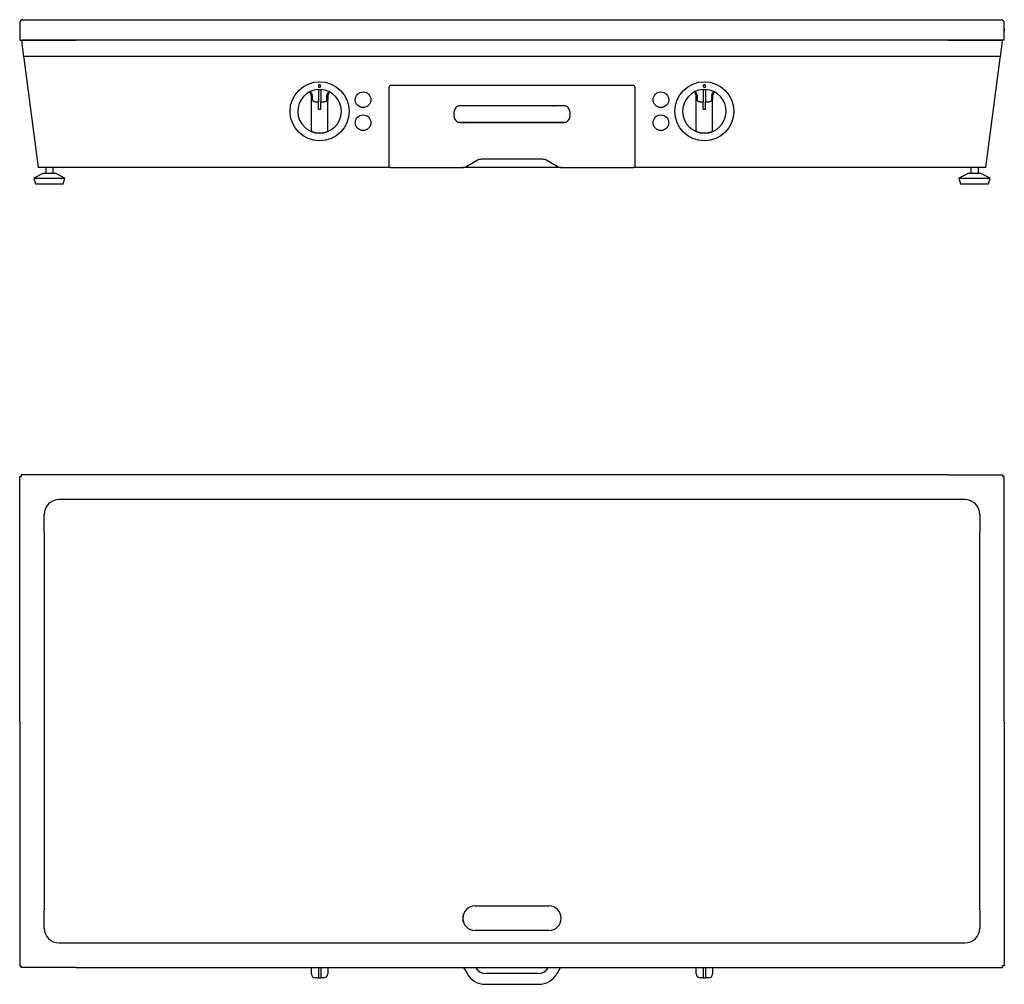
# Model space of a CAD drawing. Extents: x 560 to 1760, y 945 to 2120.
import ezdxf

# ---------------------------------------------------------------- set-up
doc = ezdxf.new("R2010")
doc.units = 0
doc.header["$LTSCALE"] = 8
doc.layers.add('LAYER1', color=2, linetype='CONTINUOUS')

msp = doc.modelspace()

# ---------------------------------------------------------------- linework, layer by layer
at = {"layer": 'LAYER1', "color": 2, "linetype": 'CONTINUOUS'}
for p, q in [((559.5, 2116.2), (559.5, 2095.2)), ((563.5, 2120.2), (628.5, 2120.2)), ((587.5, 2120.2), (587.5, 2120.2)), ((587.5, 2120.2), (587.5, 2120.2)), ((628.5, 2120.2), (628.5, 2120.2)), ((628.5, 2120.2), (628.5, 2120.2)), ((628.5, 2120.2), (1690.5, 2120.2)), ((1690.5, 2120.2), (1755.5, 2120.2)), ((1690.5, 2120.2), (1690.5, 2120.2)), ((1755.5, 2120.2), (1755.5, 2120.2)), ((1759.5, 2109.3), (1759.5, 2116.2)), ((1759.5, 2095.2), (1759.5, 2116.2)), ((1759.5, 2116.2), (1759.5, 2116.2)), ((1759.5, 2095.2), (1759.5, 2106.1)), ((559.5, 2095.2), (561.5, 2095.2)), ((561.5, 2095.2), (628.5, 2095.2)), ((561.5, 2095.2), (561.5, 2095.2)), ((561.5, 2095.2), (561.5, 2095.2)), ((1757, 2095.2), (562, 2095.2)), ((562, 2095.2), (562, 2095.2)), ((562, 2095.2), (562, 2092.7)), ((562, 2092.7), (562.3, 2091)), ((562.3, 2091), (564.3, 2075.6)), ((1690.5, 2095.2), (628.5, 2095.2)), ((1690.5, 2095.2), (1757.5, 2095.2)), ((1754.8, 2075.6), (1756.8, 2091)), ((1756.8, 2091), (1757, 2092.7)), ((1757, 2095.2), (1757, 2095.2)), ((1757, 2095.2), (1757, 2092.7)), ((1757.5, 2095.2), (1757.5, 2095.2)), ((1759.5, 2095.2), (1757.5, 2095.2)), ((1757.5, 2095.2), (1757.5, 2095.2)), ((1759.5, 2095.2), (1759.5, 2095.2)), ((1759.5, 2095.2), (1759.5, 2095.2)), ((1754.8, 2075.6), (564.3, 2075.6)), ((564.3, 2075.6), (564.5, 2073.5)), ((564.5, 2073.5), (582, 1940.2)), ((1737, 1940.2), (1754.5, 2073.5)), ((1754.5, 2073.5), (1754.8, 2075.6)), ((1306.5, 2040.2), (1012.5, 2040.2)), ((913.7, 2032.5), (913.8, 2032.5)), ((916, 2028.2), (916, 2022.9)), ((923.5, 2035), (923.5, 2020.3)), ((926.5, 2034.9), (923.5, 2034.9)), ((923.6, 2034.9), (923.6, 2035.3)), ((926.4, 2035.3), (926.4, 2034.9)), ((926.5, 2035), (926.5, 2020.3)), ((934, 2022.9), (934, 2028.2)), ((936.3, 2032.5), (936.3, 2032.5)), ((1009.5, 2037.2), (1009.5, 1941.2)), ((1309.5, 1941.2), (1309.5, 2037.2)), ((1382.7, 2032.5), (1382.8, 2032.5)), ((1385, 2028.2), (1385, 2022.9)), ((1392.5, 2035), (1392.5, 2020.3)), ((1395.5, 2034.9), (1392.5, 2034.9)), ((1392.6, 2034.9), (1392.6, 2035.3)), ((1395.4, 2035.3), (1395.4, 2034.9)), ((1395.5, 2035), (1395.5, 2020.3)), ((1403, 2022.9), (1403, 2028.2)), ((1405.3, 2032.5), (1405.3, 2032.5)), ((915, 2022.1), (915, 2027.3)), ((915, 1985.1), (915, 2022.1)), ((920, 2020.3), (923.5, 2020.3)), ((923.5, 2019.5), (923.5, 2020.3)), ((923.5, 2011.1), (923.5, 2019.5)), ((926.5, 2020.3), (930, 2020.3)), ((926.5, 2019.5), (926.5, 2020.3)), ((926.5, 2011.1), (926.5, 2019.5)), ((935, 2027.3), (935, 2022.1)), ((935, 1985.1), (935, 2022.1)), ((1384, 2022.1), (1384, 2027.3)), ((1384, 1985.1), (1384, 2022.1)), ((1389, 2020.3), (1392.5, 2020.3)), ((1392.5, 2019.5), (1392.5, 2020.3)), ((1392.5, 2011.1), (1392.5, 2019.5)), ((1395.5, 2020.3), (1399, 2020.3)), ((1395.5, 2019.5), (1395.5, 2020.3)), ((1395.5, 2011.1), (1395.5, 2019.5)), ((1404, 2027.3), (1404, 2022.1)), ((1404, 1985.1), (1404, 2022.1)), ((923.5, 2011.1), (926.5, 2011.1)), ((1109.4, 2015.2), (1094.8, 2015.2)), ((1096, 2015.2), (1094.8, 2015.2)), ((1110.3, 2015.2), (1096, 2015.2)), ((1127.2, 2015.2), (1109.4, 2015.2)), ((1110.3, 2015.2), (1109.4, 2015.2)), ((1127.2, 2015.2), (1110.3, 2015.2)), ((1191.8, 2015.2), (1127.2, 2015.2)), ((1191.8, 2015.2), (1127.2, 2015.2)), ((1127.2, 2015.2), (1127.2, 2015.2)), ((1208.7, 2015.2), (1191.8, 2015.2)), ((1209.7, 2015.2), (1191.8, 2015.2)), ((1191.8, 2015.2), (1191.8, 2015.2)), ((1223, 2015.2), (1208.7, 2015.2)), ((1208.7, 2015.2), (1209.7, 2015.2)), ((1224.3, 2015.2), (1209.7, 2015.2)), ((1224.3, 2015.2), (1223, 2015.2)), ((1392.5, 2011.1), (1395.5, 2011.1)), ((1094.8, 1995.3), (1109.4, 1995.3)), ((1094.8, 1995.3), (1096, 1995.3)), ((1096, 1995.2), (1110.3, 1995.2)), ((1109.4, 1995.3), (1127.2, 1995.3)), ((1110.3, 1995.2), (1109.4, 1995.3)), ((1110.3, 1995.2), (1127.2, 1995.2)), ((1127.2, 1995.3), (1191.8, 1995.3)), ((1127.2, 1995.2), (1127.2, 1995.3)), ((1127.2, 1995.2), (1191.8, 1995.2)), ((1191.8, 1995.3), (1209.7, 1995.3)), ((1191.8, 1995.2), (1191.8, 1995.3)), ((1191.8, 1995.2), (1208.7, 1995.2)), ((1208.7, 1995.2), (1209.7, 1995.3)), ((1208.7, 1995.2), (1223, 1995.2)), ((1209.7, 1995.3), (1224.3, 1995.3)), ((1223, 1995.3), (1224.3, 1995.3)), ((1117, 1948.9), (1104.3, 1941.6)), ((1197, 1950.2), (1122, 1950.2)), ((1214.7, 1941.6), (1202, 1948.9)), ((588.7, 1933.2), (576.7, 1927.2)), ((1008.5, 1940.2), (582, 1940.2)), ((588.7, 1933.2), (597.3, 1933.2)), ((591.2, 1940.2), (591.2, 1933.2)), ((597.3, 1933.2), (602.7, 1933.2)), ((600.3, 1933.2), (600.3, 1940.2)), ((614.7, 1927.2), (602.7, 1933.2)), ((1011.5, 1940.2), (1008.5, 1940.2)), ((1011.5, 1940.2), (1099.3, 1940.2)), ((1219.7, 1940.2), (1099.3, 1940.2)), ((1219.7, 1940.2), (1307.5, 1940.2)), ((1310.5, 1940.2), (1307.5, 1940.2)), ((1737, 1940.2), (1310.5, 1940.2)), ((1716.3, 1933.2), (1704.3, 1927.2)), ((1716.3, 1933.2), (1724.9, 1933.2)), ((1718.8, 1940.2), (1718.8, 1933.2)), ((1724.9, 1933.2), (1730.3, 1933.2)), ((1727.9, 1933.2), (1727.9, 1940.2)), ((1742.3, 1927.2), (1730.3, 1933.2)), ((576.7, 1927.2), (578.7, 1920.2)), ((576.7, 1927.2), (600, 1927.2)), ((578.7, 1920.2), (599.5, 1920.2)), ((599.5, 1920.2), (612.7, 1920.2)), ((600, 1927.2), (614.7, 1927.2)), ((612.7, 1920.2), (614.7, 1927.2)), ((1704.3, 1927.2), (1706.3, 1920.2)), ((1704.3, 1927.2), (1727.5, 1927.2)), ((1706.3, 1920.2), (1727.1, 1920.2)), ((1727.1, 1920.2), (1740.3, 1920.2)), ((1727.5, 1927.2), (1742.3, 1927.2)), ((1740.3, 1920.2), (1742.3, 1927.2)), ((559.5, 1496.7), (559.5, 1563.7)), ((559.5, 1563.7), (561.5, 1563.7)), ((628.5, 1565.7), (561.5, 1565.7)), ((561.5, 1565.7), (561.5, 1563.7)), ((1690.5, 1565.7), (628.5, 1565.7)), ((1690.5, 1565.7), (1757.5, 1565.7)), ((1757.5, 1565.7), (1757.5, 1563.7)), ((1759.5, 1563.7), (1757.5, 1563.7)), ((1759.5, 1496.7), (1759.5, 1563.7)), ((628.5, 1535.7), (607.5, 1535.7)), ((1690.5, 1535.7), (628.5, 1535.7)), ((1711.5, 1535.7), (1690.5, 1535.7)), ((589.5, 1496.7), (589.5, 1517.7)), ((1729.5, 1517.7), (1729.5, 1496.7)), ((559.5, 1265.7), (559.5, 1496.7)), ((589.5, 1496.7), (589.5, 1265.7)), ((1729.5, 1265.7), (1729.5, 1496.7)), ((1759.5, 1265.7), (1759.5, 1496.7)), ((559.5, 1265.7), (559.5, 1034.7)), ((589.5, 1265.7), (589.5, 1034.7)), ((1729.5, 1034.7), (1729.5, 1265.7)), ((1759.5, 1265.7), (1759.5, 1034.7)), ((559.5, 1034.7), (559.5, 967.7)), ((589.5, 1013.7), (589.5, 1034.7)), ((1114.5, 1040.7), (1204.5, 1040.7)), ((1729.5, 1034.7), (1729.5, 1013.7)), ((1759.5, 1034.7), (1759.5, 967.7)), ((1204.5, 1010.7), (1114.5, 1010.7)), ((607.5, 995.7), (628.5, 995.7)), ((628.5, 995.7), (1690.5, 995.7)), ((1690.5, 995.7), (1711.5, 995.7)), ((559.5, 967.7), (561.5, 967.7)), ((561.5, 965.7), (561.5, 967.7)), ((628.5, 965.7), (561.5, 965.7)), ((628.5, 965.7), (1690.5, 965.7)), ((915, 958), (915, 965.7)), ((923.5, 965.7), (923.5, 953.5)), ((926.5, 965.7), (926.5, 953.5)), ((935, 965.7), (935, 958)), ((1100.4, 965.7), (1104.7, 958.2)), ((1116, 964.7), (1115.4, 965.7)), ((1203.7, 965.7), (1203.1, 964.7)), ((1214.4, 958.2), (1218.7, 965.7)), ((1384, 958), (1384, 965.7)), ((1392.5, 965.7), (1392.5, 953.5)), ((1395.5, 965.7), (1395.5, 953.5)), ((1404, 965.7), (1404, 958)), ((1690.5, 965.7), (1757.5, 965.7)), ((1757.5, 965.7), (1757.5, 967.7)), ((1759.5, 967.7), (1757.5, 967.7)), ((923.5, 953), (920, 953)), ((923.5, 953), (923.5, 953.5)), ((923.5, 953), (926.5, 953)), ((926.5, 953), (926.5, 953.5)), ((930, 953), (926.5, 953)), ((1191.8, 958.2), (1127.2, 958.2)), ((1392.5, 953), (1389, 953)), ((1392.5, 953), (1392.5, 953.5)), ((1392.5, 953), (1395.5, 953)), ((1395.5, 953), (1395.5, 953.5)), ((1399, 953), (1395.5, 953)), ((1127.2, 945.2), (1191.8, 945.2))]:
    msp.add_line(p, q, dxfattribs=at)
at = {"layer": 'LAYER1', "color": 2, "linetype": 'CONTINUOUS', "flags": 128}
for points in [[(1759.5, 2109.4), (1759.5, 2109.3), (1759.5, 2108.9), (1759.5, 2108.4), (1759.5, 2107.7), (1759.5, 2107.1), (1759.5, 2106.6), (1759.5, 2106.2), (1759.5, 2106.1), (1759.5, 2106.1)], [(916, 2022.9), (916.1, 2022.5), (916.3, 2022.1), (916.6, 2021.6), (917, 2021.3), (917.5, 2020.9), (918, 2020.7), (918.7, 2020.5), (919.3, 2020.4), (920, 2020.3)], [(930, 2020.3), (930.8, 2020.4), (931.6, 2020.5), (932.2, 2020.8), (932.9, 2021.1), (933.4, 2021.5), (933.7, 2021.9), (933.9, 2022.4), (934, 2022.9)], [(1385, 2022.9), (1385.1, 2022.5), (1385.3, 2022.1), (1385.6, 2021.6), (1386, 2021.3), (1386.5, 2020.9), (1387, 2020.7), (1387.7, 2020.5), (1388.3, 2020.4), (1389, 2020.3)], [(1399, 2020.3), (1399.8, 2020.4), (1400.6, 2020.5), (1401.2, 2020.8), (1401.9, 2021.1), (1402.4, 2021.5), (1402.7, 2021.9), (1402.9, 2022.4), (1403, 2022.9)]]:
    msp.add_lwpolyline(points, dxfattribs=at)
at = {"layer": 'LAYER1', "color": 2, "linetype": 'CONTINUOUS'}
for centre, radius in [((925, 2008.7), 36), ((1394, 2008.7), 36), ((978, 2022.7), 9.5), ((1341, 2022.7), 9.5), ((978, 1994.7), 9.5), ((1341, 1994.7), 9.5)]:
    msp.add_circle(centre, radius, dxfattribs=at)
for centre, radius, start, end in [((563.5, 2116.2), 4, 90, 180), ((1755.5, 2116.2), 4, 360, 90), ((1755.5, 2116.2), 4, 0, 90), ((925, 2039.5), 1.49, 359.9998, 180.0002), ((1012.5, 2037.2), 3, 90, 180), ((1306.5, 2037.2), 3, 0, 90), ((1394, 2039.5), 1.49, 359.9998, 180.0002), ((925, 2008.7), 26.6, 93.017, 86.983), ((909.1, 2027.2), 5.93, 1.4293, 46.7591), ((910.2, 2027.9), 5.8, 2.4032, 52.349), ((925, 2039.5), 1.49, 179.9998, 0.0002), ((939.8, 2027.9), 5.8, 127.651, 177.5968), ((941, 2027.2), 5.93, 133.2409, 178.5707), ((1394, 2008.7), 26.6, 93.017, 86.983), ((1378.1, 2027.2), 5.93, 1.4293, 46.7591), ((1379.2, 2027.9), 5.8, 2.4032, 52.349), ((1394, 2039.5), 1.49, 179.9998, 0.0002), ((1408.8, 2027.9), 5.8, 127.651, 177.5968), ((1410, 2027.2), 5.93, 133.2409, 178.5707), ((1102.2, 2005.2), 13.7, 145.0243, 214.9757), ((1095.1, 2010.1), 5.11, 94.3128, 144.0943), ((1223.9, 2010.1), 5.11, 35.9057, 85.6872), ((1216.8, 2005.2), 13.7, 325.0243, 34.9757), ((1095.1, 2000.4), 5.11, 215.9057, 265.6872), ((1223.9, 2000.4), 5.11, 274.3128, 324.0943), ((916, 1985.1), 1, 180, 249.1617), ((925, 2008.7), 26.3, 249.1617, 258.6017), ((925, 2008.7), 26.3, 258.6017, 281.3983), ((925, 2008.7), 26.3, 281.3983, 290.8383), ((934, 1985.1), 1, 290.8383, 0), ((1385, 1985.1), 1, 180, 249.1617), ((1394, 2008.7), 26.3, 249.1617, 258.6017), ((1394, 2008.7), 26.3, 258.6017, 281.3983), ((1394, 2008.7), 26.3, 281.3983, 290.8383), ((1403, 1985.1), 1, 290.8383, 0), ((1122, 1940.2), 10, 90, 120), ((1197, 1940.2), 10, 60, 90), ((1008.5, 1941.2), 1, 270, 0), ((1099.3, 1950.2), 10, 270, 300), ((1219.7, 1950.2), 10, 240, 270), ((1310.5, 1941.2), 1, 180, 270), ((607.5, 1517.7), 18, 90, 180), ((1711.5, 1517.7), 18, 360, 90), ((1114.5, 1025.7), 15, 90, 270), ((1114.6, 1025.7), 15, 90, 270), ((1204.5, 1025.7), 15, 270, 90), ((607.5, 1013.7), 18, 180, 270), ((1711.5, 1013.7), 18, 270, 360), ((1127.2, 971.2), 13, 209.9954, 269.9849), ((1191.8, 971.2), 13, 269.9849, 329.9929), ((920, 958), 5, 180, 270), ((930, 958), 5, 270, 0), ((1127.2, 971.2), 26, 210, 270), ((1191.8, 971.2), 26, 270, 330), ((1389, 958), 5, 180, 270), ((1399, 958), 5, 270, 0)]:
    msp.add_arc(centre, radius, start, end, dxfattribs=at)

doc.saveas('drawing.dxf')
